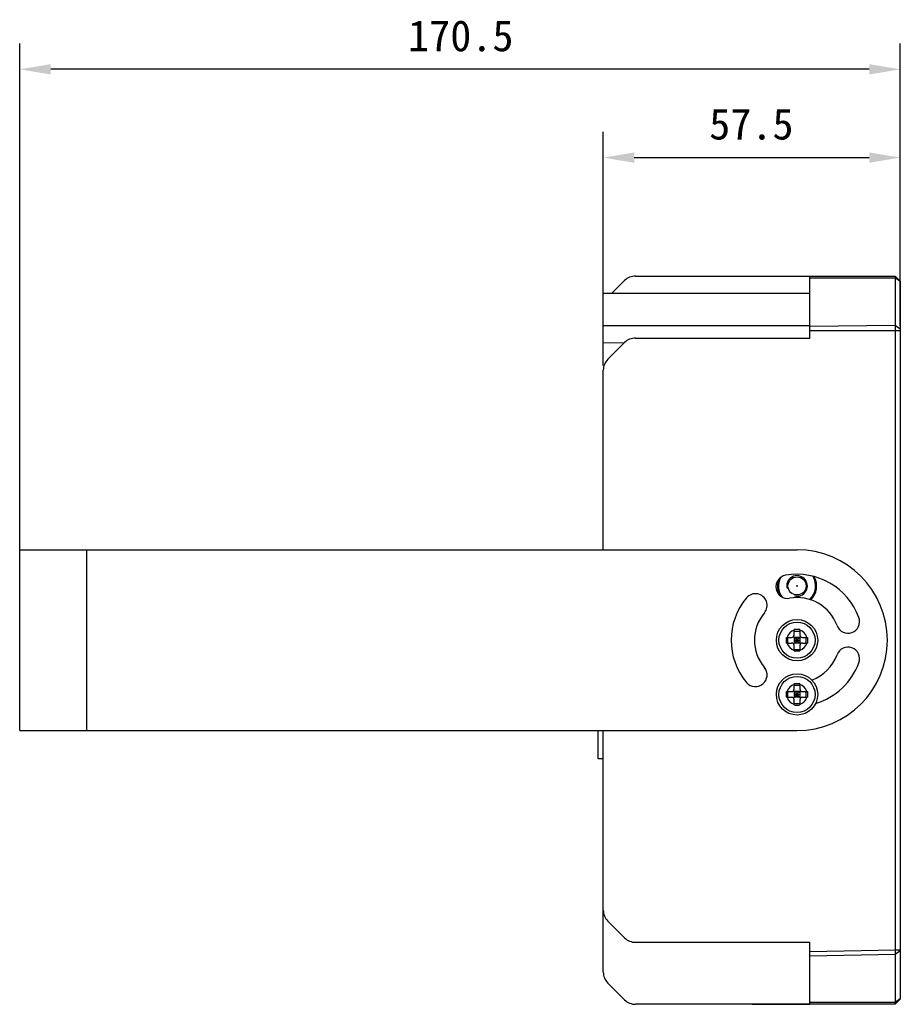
# Model space of a CAD drawing. Header units: millimetres. Extents: x 84 to 543, y 99 to 361.
# Tile 4 of 7: x 284 to 369, y 266 to 361. Entities that reach past the tile are written whole.
import ezdxf

# ---------------------------------------------------------------- set-up
doc = ezdxf.new("R2010")
doc.units = ezdxf.units.MM
doc.header["$LTSCALE"] = 0.3
doc.header["$PDMODE"] = 3
doc.header["$PDSIZE"] = 8
doc.layers.get('0').update_dxf_attribs({"linetype": 'CONTINUOUS'})
doc.layers.get('Defpoints').update_dxf_attribs({"linetype": 'CONTINUOUS'})
doc.layers.add('00_COMPONENTS', color=7, linetype='CONTINUOUS')
doc.layers.add('51__DRAFT_DIMS', color=7, linetype='CONTINUOUS')
doc.styles.get("Standard").update_dxf_attribs({"font": 'simfang.ttf'})
doc.dimstyles.new('DIMSTYLE_1', dxfattribs={"dimtxt": 3, "dimasz": 3, "dimexe": 2.5, "dimexo": 0.5, "dimgap": 0.75, "dimtad": 1, "dimlfac": 2, "dimdsep": 46, "dimtxsty": 'STANDARD', "dimblk": '_FILLED', "dimblk1": '_FILLED', "dimblk2": '_FILLED', "dimcen": 0.09, "dimclrt": 3, "dimazin": 2, "dimtp": 0.5, "dimtm": 0.5, "dimtfac": 1, "dimtofl": 0, "dimtmove": 0, "dimatfit": 3, "dimldrblk": '_FILLED', "dimfxl": 1, "dimtolj": 1, "dimarcsym": 0})
doc.dimstyles.new('DIMSTYLE_2', dxfattribs={"dimtxt": 3, "dimasz": 3, "dimexe": 2.5, "dimexo": 0.5, "dimgap": 0.75, "dimtad": 1, "dimlfac": 2, "dimdsep": 46, "dimtxsty": 'STANDARD', "dimblk": '_FILLED', "dimblk1": '_FILLED', "dimblk2": '_FILLED', "dimcen": 0.09, "dimclrt": 3, "dimazin": 2, "dimtp": 0.3, "dimtm": 0.3, "dimtfac": 1, "dimtofl": 0, "dimtmove": 0, "dimatfit": 3, "dimldrblk": '_FILLED', "dimfxl": 1, "dimtolj": 1, "dimarcsym": 0})

# ---------------------------------------------------------------- blocks, each defined once
blk = doc.blocks.new('_FILLED')
at = {"color": 0, "linetype": 'ByBlock'}
blk.add_solid([(0, 0), (-1, 0.167), (-1, -0.167)], dxfattribs=at)
blk = doc.blocks.new('*D3')
at = {"layer": '51__DRAFT_DIMS', "color": 0, "lineweight": -2}
for p, q in [((283.571, 304.372), (283.571, 359.129)), ((368.821, 331.803), (368.821, 359.129)), ((365.821, 356.629), (286.571, 356.629))]:
    blk.add_line(p, q, dxfattribs=at)
at = {"layer": 'Defpoints', "color": 0}
for p in [(283.571, 356.629), (368.821, 331.303), (283.571, 303.872)]:
    blk.add_point(p, dxfattribs=at)
at = {"layer": '51__DRAFT_DIMS', "color": 0, "linetype": 'ByBlock', "lineweight": -2, "xscale": 3, "yscale": 3, "zscale": 3, "rotation": 180}
blk.add_blockref('_FILLED', (283.571, 356.629), dxfattribs=at)
at = {"layer": '51__DRAFT_DIMS', "color": 0, "linetype": 'ByBlock', "lineweight": -2, "xscale": 3, "yscale": 3, "zscale": 3}
blk.add_blockref('_FILLED', (368.821, 356.629), dxfattribs=at)
at = {"layer": '51__DRAFT_DIMS', "color": 3, "insert": (326.272, 361.379), "char_height": 3, "attachment_point": 2, "line_spacing_factor": 0.9}
blk.add_mtext('\\A1;170.5', dxfattribs=at)
blk = doc.blocks.new('*D4')
at = {"layer": '51__DRAFT_DIMS', "color": 0, "lineweight": -2}
for p, q in [((340.071, 327.992), (340.071, 350.582)), ((368.821, 331.803), (368.821, 350.582)), ((343.071, 348.082), (365.821, 348.082))]:
    blk.add_line(p, q, dxfattribs=at)
at = {"layer": 'Defpoints', "color": 0}
for p in [(368.821, 348.082), (368.821, 331.303), (340.071, 327.492)]:
    blk.add_point(p, dxfattribs=at)
at = {"layer": '51__DRAFT_DIMS', "color": 0, "linetype": 'ByBlock', "lineweight": -2, "xscale": 3, "yscale": 3, "zscale": 3, "rotation": 180}
blk.add_blockref('_FILLED', (340.071, 348.082), dxfattribs=at)
at = {"layer": '51__DRAFT_DIMS', "color": 0, "linetype": 'ByBlock', "lineweight": -2, "xscale": 3, "yscale": 3, "zscale": 3}
blk.add_blockref('_FILLED', (368.821, 348.082), dxfattribs=at)
at = {"layer": '51__DRAFT_DIMS', "color": 3, "insert": (354.402, 352.832), "char_height": 3, "attachment_point": 2, "line_spacing_factor": 0.9}
blk.add_mtext('\\A1;57.5', dxfattribs=at)

msp = doc.modelspace()

# ---------------------------------------------------------------- linework, layer by layer
at = {"layer": '00_COMPONENTS', "color": 7}
for p, q in [((343.1919, 336.6137), (368.3206, 336.6137)), ((360.0706, 330.6137), (360.0706, 336.6137)), ((368.8206, 336.1137), (368.3206, 336.6137)), ((340.8767, 334.9198), (342.1312, 336.1743)), ((360.0706, 336.4379), (368.3118, 336.4379)), ((368.3118, 336.4379), (368.3118, 271.3534)), ((368.8206, 336.0844), (368.3118, 336.4379)), ((368.8206, 336.1137), (368.8206, 266.6137)), ((340.0706, 331.8075), (340.0706, 334.9198)), ((360.0706, 334.9198), (340.0706, 334.9198)), ((360.0706, 331.8075), (340.0706, 331.8075)), ((340.0706, 327.968), (340.0706, 331.8039)), ((368.3118, 331.8271), (360.0706, 331.7253)), ((368.8206, 331.4736), (368.3118, 331.8271)), ((368.8206, 331.303), (360.0706, 331.303)), ((342.0975, 330.1408), (340.0706, 330.1286)), ((342.0975, 330.1406), (340.0706, 330.1286)), ((340.5099, 328.553), (342.1312, 330.1743)), ((343.1919, 330.6137), (360.0706, 330.6137)), ((340.0706, 310.1137), (340.0706, 327.4923)), ((283.5706, 292.6137), (283.5706, 310.1137)), ((283.5706, 310.1137), (358.8206, 310.1137)), ((290.0706, 292.6137), (290.0706, 310.1137)), ((358.5456, 301.8887), (358.5456, 302.3882)), ((358.5456, 302.2496), (359.0956, 302.2496)), ((359.0956, 302.3882), (359.0956, 301.8887)), ((357.796, 301.6387), (358.2956, 301.6387)), ((357.9346, 301.0887), (357.9346, 301.6387)), ((358.4723, 301.0154), (359.1688, 301.7119)), ((358.4723, 301.7119), (359.1688, 301.0154)), ((358.5456, 301.6387), (358.5456, 301.0887)), ((359.0956, 301.6387), (358.5456, 301.6387)), ((358.5456, 301.3637), (359.0956, 301.3637)), ((358.8206, 301.0887), (358.8206, 301.6387)), ((359.0956, 301.6387), (359.0956, 301.0887)), ((359.3456, 301.6387), (359.8451, 301.6387)), ((359.7065, 301.0887), (359.7065, 301.6387)), ((357.796, 301.0887), (358.2956, 301.0887)), ((359.0956, 301.0887), (358.5456, 301.0887)), ((358.5456, 300.3391), (358.5456, 300.8387)), ((358.5456, 300.4777), (359.0956, 300.4777)), ((359.0956, 300.8387), (359.0956, 300.3391)), ((359.3456, 301.0887), (359.8451, 301.0887)), ((358.4723, 295.7654), (359.1688, 296.4619)), ((358.4723, 296.4619), (359.1688, 295.7654)), ((358.5456, 296.6387), (358.5456, 297.1382)), ((358.5456, 296.9996), (359.0956, 296.9996)), ((359.0956, 297.1382), (359.0956, 296.6387)), ((357.796, 296.3887), (358.2956, 296.3887)), ((357.796, 295.8387), (358.2956, 295.8387)), ((357.9346, 295.8387), (357.9346, 296.3887)), ((358.5456, 296.3887), (358.5456, 295.8387)), ((359.0956, 296.3887), (358.5456, 296.3887)), ((358.5456, 296.1137), (359.0956, 296.1137)), ((359.0956, 295.8387), (358.5456, 295.8387)), ((358.5456, 295.0891), (358.5456, 295.5887)), ((358.8206, 295.8387), (358.8206, 296.3887)), ((359.0956, 296.3887), (359.0956, 295.8387)), ((359.0956, 295.5887), (359.0956, 295.0891)), ((359.3456, 296.3887), (359.8451, 296.3887)), ((359.3456, 295.8387), (359.8451, 295.8387)), ((359.7065, 295.8387), (359.7065, 296.3887)), ((358.5456, 295.2277), (359.0956, 295.2277)), ((283.5706, 292.6137), (358.8206, 292.6137)), ((339.5706, 289.8724), (339.5706, 292.6137)), ((340.0706, 269.235), (340.0706, 292.6137)), ((340.0706, 289.8637), (339.5706, 289.8724)), ((342.1312, 272.553), (340.5099, 274.1743)), ((343.1919, 272.1137), (360.0706, 272.1137)), ((360.0706, 266.1217), (360.0706, 272.1137)), ((368.3118, 271.3534), (360.0706, 271.2096)), ((368.3206, 270.9291), (360.0706, 270.7851)), ((368.8206, 271.3534), (368.3118, 271.3534)), ((368.8206, 271.2827), (368.3206, 270.9291)), ((368.3206, 270.9291), (368.3206, 266.1137)), ((342.1312, 266.553), (340.5099, 268.1743)), ((368.3206, 266.1137), (343.1919, 266.1137)), ((368.3206, 266.2894), (360.0706, 266.2894)), ((368.8206, 266.643), (368.3206, 266.2894)), ((368.8206, 266.6137), (368.3206, 266.1137))]:
    msp.add_line(p, q, dxfattribs=at)
for centre, radius in [((358.8206, 306.6137), 0.875), ((358.8206, 306.6137), 0.0429), ((358.8206, 301.3637), 2), ((358.8206, 301.3637), 1.75), ((358.8206, 296.1137), 2), ((358.8206, 296.1137), 1.75)]:
    msp.add_circle(centre, radius, dxfattribs=at)
for centre, radius, start, end in [((343.1919, 335.1137), 1.5, 90, 135), ((343.1919, 329.1137), 1.5, 90, 135), ((341.5706, 327.4923), 1.5, 135, 180), ((358.8206, 301.3637), 8.75, 270, 90), ((357.9089, 306.5339), 1.125, 100, 280), ((358.8206, 306.6137), 1.9, 161.264258, 208.798486), ((358.8206, 306.6137), 1.8, 153.541281, 216.330315), ((358.8206, 301.3637), 6.375, 20, 100), ((358.8206, 306.6137), 1, 255, 195), ((358.8206, 306.6137), 1.8, 313.066564, 31.219609), ((358.8206, 306.6137), 1.9, 314.650267, 28.214846), ((358.8206, 301.3637), 6.375, 140, 220), ((354.7988, 304.7383), 1.125, 320, 140), ((358.8206, 301.3637), 4.125, 20, 100), ((358.8206, 301.3637), 4.125, 140, 220), ((363.754, 303.1593), 1.125, 200, 20), ((358.8206, 301.3637), 1, 105.962014, 164.037986), ((358.8018, 227.429), 74.9597, 89.985672, 90.19587), ((358.8393, 227.429), 74.9597, 89.80413, 90.014328), ((358.8206, 301.3637), 1, 15.962014, 74.037986), ((358.2956, 301.8887), 0.25, 270, 360), ((359.3456, 301.8887), 0.25, 180, 270), ((358.8206, 301.3637), 1, 195.962014, 254.037986), ((358.2956, 300.8387), 0.25, 0, 90), ((358.8018, 375.2983), 74.9597, 269.80413, 270.014328), ((358.8393, 375.2983), 74.9597, 269.985672, 270.19587), ((358.8206, 301.3637), 1, 285.962014, 344.037986), ((359.3456, 300.8387), 0.25, 90, 180), ((363.754, 299.5681), 1.125, 340, 160), ((358.8206, 301.3637), 4.125, 290.444266, 340), ((354.7988, 297.989), 1.125, 220, 40), ((358.8206, 301.3637), 6.375, 286.434007, 340), ((357.9089, 296.1934), 1.125, 152.362372, 197.579459), ((358.8206, 296.1137), 1, 105.962014, 164.037986), ((358.2956, 296.6387), 0.25, 270, 360), ((358.8018, 222.179), 74.9597, 89.985672, 90.19587), ((358.8393, 222.179), 74.9597, 89.80413, 90.014328), ((358.8206, 296.1137), 1, 15.962014, 74.037986), ((359.3456, 296.6387), 0.25, 180, 270), ((358.8206, 296.1137), 1, 195.962014, 254.037986), ((358.2956, 295.5887), 0.25, 0, 90), ((358.8206, 296.1137), 1, 285.962014, 344.037986), ((359.3456, 295.5887), 0.25, 90, 180), ((358.8018, 370.0483), 74.9597, 269.80413, 270.014328), ((358.8393, 370.0483), 74.9597, 269.985672, 270.19587), ((341.5706, 275.235), 1.5, 180, 225), ((343.1919, 273.6137), 1.5, 225, 270), ((341.5706, 269.235), 1.5, 180, 225), ((343.1919, 267.6137), 1.5, 225, 270)]:
    msp.add_arc(centre, radius, start, end, dxfattribs=at)
msp.add_ellipse((354.4774, 266.7137), major_axis=(34.374, 0), ratio=0.0174551, start_param=-1.5707963, end_param=-1.4073539, dxfattribs=at)
for points, knots in [([(368.3206, 336.6137), (368.3166, 336.6137), (368.3205, 336.5895), (368.3133, 336.5641), (368.3143, 336.5046), (368.3124, 336.4628), (368.3118, 336.4379)], [0, 0, 0, 0, 0.0669466, 0.2610221, 0.5761692, 1, 1, 1, 1]), ([(368.3118, 271.3534), (368.3124, 271.3144), (368.3147, 271.173), (368.3176, 271.0315), (368.3206, 270.9291)], [0, 0, 0, 0, 0.2757269, 1, 1, 1, 1])]:
    msp.add_open_spline(points, degree=3, knots=knots, dxfattribs=at)
for points in [[(357.796, 301.0887), (357.7957, 301.1803), (357.7956, 301.3637), (357.7957, 301.547), (357.796, 301.6387)], [(359.8451, 301.6387), (359.8455, 301.547), (359.8455, 301.3637), (359.8455, 301.1803), (359.8451, 301.0887)], [(357.796, 295.8387), (357.7957, 295.9303), (357.7956, 296.1137), (357.7957, 296.297), (357.796, 296.3887)], [(359.8451, 296.3887), (359.8455, 296.297), (359.8455, 296.1137), (359.8455, 295.9303), (359.8451, 295.8387)]]:
    msp.add_open_spline(points, degree=3, dxfattribs=at)

# ---------------------------------------------------------------- dimensions: what is measured, and where the dimension line sits
at = {"layer": '51__DRAFT_DIMS', "color": 7}
dim = msp.add_linear_dim(base=(283.5706, 356.629), p1=(368.8206, 331.303), p2=(283.5706, 303.8722), angle=180, dimstyle='DIMSTYLE_1', dxfattribs=at)
dim.commit()
dim.dimension.update_dxf_attribs({"geometry": '*D3', "text_midpoint": (326.2717, 356.629), "dimtype": 160})
dim = msp.add_linear_dim(base=(368.8206, 348.082), p1=(340.0706, 327.4923), p2=(368.8206, 331.303), dimstyle='DIMSTYLE_2', dxfattribs=at)
dim.commit()
dim.dimension.update_dxf_attribs({"geometry": '*D4', "text_midpoint": (354.4016, 348.082), "dimtype": 160})

doc.saveas('drawing.dxf')
